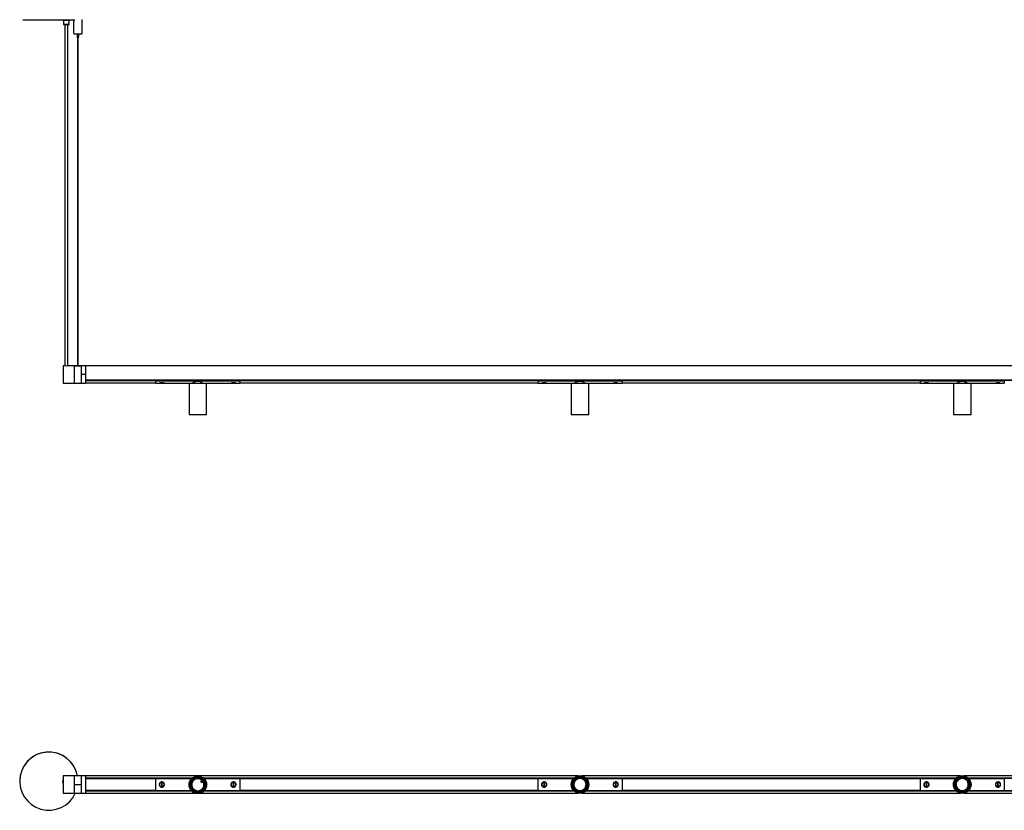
# Model space of a CAD drawing. Header units: millimetres. Extents: x 978 to 4010, y 1197 to 2919.
# Tile 1 of 3: x 978 to 2382, y 1197 to 2325. Entities that reach past the tile are written whole.
import ezdxf

# ---------------------------------------------------------------- set-up
doc = ezdxf.new("R2010")
doc.units = ezdxf.units.MM
doc.header["$PDSIZE"] = -1

msp = doc.modelspace()

# ---------------------------------------------------------------- linework, layer by layer
at = {"color": 7, "linetype": 'Continuous', "lineweight": 25}
for p, q in [((1039.2, 2324.5), (1039.2, 2323.9)), ((1040.5, 2323.8), (1040.5, 2318.1)), ((1040.5, 2318.1), (1040.7, 2317.9)), ((1042.7, 2317.8), (1042.7, 1831.3)), ((1046.7, 1831.3), (1046.7, 2317.8)), ((1048.7, 2317.9), (1048.9, 2318.1)), ((1048.9, 2322.9), (1048.9, 2323.8)), ((1048.9, 2318.1), (1048.9, 2318.8)), ((1050.2, 2323.9), (1050.2, 2324.6)), ((1055.1, 2324.7), (1055.1, 2304.8)), ((1067.1, 2304.8), (1067.1, 2324.8)), ((1059.9, 2304.7), (1059.9, 2299.8)), ((1062.4, 2299.8), (1062.4, 2304.7)), ((1060.6, 2299.8), (1060.6, 1831.3)), ((1061.6, 1831.3), (1061.6, 2299.8)), ((1042.5, 1831.4), (1040.2, 1831.4)), ((1040.2, 1831.4), (1040.2, 1806.4)), ((1056, 1831.4), (1046.9, 1831.4)), ((1056.8, 1831.4), (1056, 1831.4)), ((1056, 1831.4), (1056, 1806.4)), ((1056, 1831.4), (1056, 1806.4)), ((1056, 1831.4), (1056.7, 1831.4)), ((1056, 1831.4), (1056, 1831.4)), ((1056.7, 1831.4), (1056.7, 1831.4)), ((1056.7, 1831.4), (1056.7, 1831.4)), ((1057.4, 1831.4), (1060.6, 1831.4)), ((1057.4, 1831.4), (1057.5, 1831.3)), ((1064.6, 1831.3), (1057.4, 1831.3)), ((1061.6, 1831.4), (1064.6, 1831.4)), ((1064.6, 1831.3), (1064.6, 1831.4)), ((1066, 1831.4), (1065.2, 1831.4)), ((1065.4, 1831.4), (1065.4, 1831.4)), ((1065.4, 1831.4), (1066, 1831.4)), ((1065.4, 1831.4), (1065.4, 1831.4)), ((1071.9, 1831.4), (1066, 1831.4)), ((1066, 1831.4), (1066, 1806.4)), ((1066, 1831.4), (1066, 1831.4)), ((1066, 1831.4), (1066, 1818.9)), ((1071.9, 1831.4), (1071.9, 1818.9)), ((3571.9, 1831.1), (1071.9, 1831.1)), ((1071.9, 1818.9), (1066, 1818.9)), ((1066, 1818.9), (1066, 1806.4)), ((1071.9, 1818.9), (1071.9, 1806.4)), ((1040.2, 1806.4), (1056, 1806.4)), ((1056, 1806.4), (1066, 1806.4)), ((1066, 1806.4), (1071.9, 1806.4)), ((1071.9, 1810.7), (3571.9, 1810.7)), ((3571.9, 1810.6), (1071.9, 1810.6)), ((1071.9, 1810.4), (1171.9, 1810.4)), ((1171.9, 1810), (1071.9, 1810)), ((1071.9, 1806.7), (1171.9, 1806.7)), ((1171.9, 1810.6), (1291.9, 1810.6)), ((1171.9, 1809.8), (1171.9, 1810.6)), ((1171.9, 1810.6), (1173.4, 1810.6)), ((1171.9, 1810.6), (1171.9, 1810.6)), ((1171.9, 1809.8), (1291.9, 1809.8)), ((1171.9, 1809.8), (1171.9, 1806.4)), ((1171.9, 1806.4), (1177.1, 1806.4)), ((1173.4, 1810.6), (1173.4, 1810.6)), ((1174.9, 1810.6), (1174.9, 1810.6)), ((1177.4, 1810.6), (1177.4, 1810.6)), ((1177.7, 1806.5), (1180.4, 1806.5)), ((1181.4, 1806.7), (1180.4, 1806.7)), ((1181.4, 1806.5), (1184.1, 1806.5)), ((1183.5, 1810.6), (1275.4, 1810.6)), ((1183.5, 1810.6), (1183.5, 1810.6)), ((1184.1, 1806.5), (1184, 1806.5)), ((1184.6, 1806.4), (1219.8, 1806.4)), ((1219.8, 1806.4), (1219.6, 1806.2)), ((1219.6, 1806.2), (1219.6, 1761.6)), ((1244.6, 1806.2), (1219.6, 1806.2)), ((1219.8, 1806.4), (1244.4, 1806.4)), ((1244.6, 1806.2), (1244.4, 1806.4)), ((1244.4, 1806.4), (1279.1, 1806.4)), ((1244.6, 1761.6), (1244.6, 1806.2)), ((1275.4, 1810.6), (1275.4, 1810.6)), ((1279.4, 1810.6), (1279.4, 1810.6)), ((1279.6, 1806.5), (1282.4, 1806.5)), ((1280.4, 1810.6), (1280.4, 1810.6)), ((1283.3, 1806.7), (1282.3, 1806.7)), ((1283.4, 1806.5), (1286.1, 1806.5)), ((1285.5, 1810.6), (1285.5, 1810.6)), ((1285.5, 1810.6), (1291.9, 1810.6)), ((1286.6, 1806.4), (1291.9, 1806.4)), ((1291.9, 1809.8), (1291.9, 1810.6)), ((1291.9, 1810.6), (1291.9, 1810.6)), ((1291.9, 1810.4), (1716.9, 1810.4)), ((1716.9, 1810), (1291.9, 1810)), ((1291.9, 1809.8), (1291.9, 1806.4)), ((1291.9, 1806.7), (1716.9, 1806.7)), ((1716.9, 1809.8), (1716.9, 1810.6)), ((1716.9, 1810.6), (1836.9, 1810.6)), ((1716.9, 1810.6), (1718.4, 1810.6)), ((1716.9, 1810.6), (1716.9, 1810.6)), ((1716.9, 1809.8), (1836.9, 1809.8)), ((1716.9, 1809.8), (1716.9, 1806.4)), ((1716.9, 1806.4), (1722.1, 1806.4)), ((1718.4, 1810.6), (1718.4, 1810.6)), ((1719.9, 1810.6), (1719.9, 1810.6)), ((1722.4, 1810.6), (1722.4, 1810.6)), ((1722.7, 1806.5), (1725.4, 1806.5)), ((1726.4, 1806.7), (1725.4, 1806.7)), ((1726.4, 1806.5), (1729.1, 1806.5)), ((1728.5, 1810.6), (1728.5, 1810.6)), ((1728.5, 1810.6), (1820.4, 1810.6)), ((1729.1, 1806.5), (1729, 1806.5)), ((1729.6, 1806.4), (1764.6, 1806.4)), ((1764.6, 1806.4), (1764.4, 1806.2)), ((1764.4, 1806.2), (1764.4, 1761.6)), ((1789.4, 1806.2), (1764.4, 1806.2)), ((1764.6, 1806.4), (1789.2, 1806.4)), ((1789.4, 1806.2), (1789.2, 1806.4)), ((1789.2, 1806.4), (1824.1, 1806.4)), ((1789.4, 1761.6), (1789.4, 1806.2)), ((1820.4, 1810.6), (1820.4, 1810.6)), ((1824.4, 1810.6), (1824.4, 1810.6)), ((1824.6, 1806.5), (1827.4, 1806.5)), ((1825.4, 1810.6), (1825.4, 1810.6)), ((1828.3, 1806.7), (1827.3, 1806.7)), ((1828.4, 1806.5), (1831.1, 1806.5)), ((1830.5, 1810.6), (1830.5, 1810.6)), ((1830.5, 1810.6), (1836.9, 1810.6)), ((1831.6, 1806.4), (1836.9, 1806.4)), ((1836.9, 1809.8), (1836.9, 1810.6)), ((1836.9, 1810.6), (1836.9, 1810.6)), ((1836.9, 1810.4), (2261.9, 1810.4)), ((2261.9, 1810), (1836.9, 1810)), ((1836.9, 1809.8), (1836.9, 1806.4)), ((1836.9, 1806.7), (2261.9, 1806.7)), ((2261.9, 1810.6), (2381.9, 1810.6)), ((2261.9, 1809.8), (2261.9, 1810.6)), ((2261.9, 1810.6), (2261.9, 1810.6)), ((2261.9, 1810.6), (2263.4, 1810.6)), ((2261.9, 1809.8), (2381.9, 1809.8)), ((2261.9, 1809.8), (2261.9, 1806.4)), ((2261.9, 1806.4), (2267.1, 1806.4)), ((2263.4, 1810.6), (2263.4, 1810.6)), ((2264.9, 1810.6), (2264.9, 1810.6)), ((2267.4, 1810.6), (2267.4, 1810.6)), ((2267.7, 1806.5), (2270.4, 1806.5)), ((2268.5, 1810.6), (2268.5, 1810.6)), ((2271.4, 1806.7), (2270.4, 1806.7)), ((2271.4, 1806.5), (2274.1, 1806.5)), ((2273.5, 1810.6), (2365.4, 1810.6)), ((2273.5, 1810.6), (2273.5, 1810.6)), ((2274.1, 1806.5), (2274, 1806.5)), ((2274.6, 1806.4), (2309.6, 1806.4)), ((2309.6, 1806.4), (2309.4, 1806.2)), ((2309.4, 1806.2), (2309.4, 1761.6)), ((2334.4, 1806.2), (2309.4, 1806.2)), ((2309.6, 1806.4), (2334.2, 1806.4)), ((2334.4, 1806.2), (2334.2, 1806.4)), ((2334.2, 1806.4), (2369.1, 1806.4)), ((2334.4, 1761.6), (2334.4, 1806.2)), ((2365.4, 1810.6), (2365.4, 1810.6)), ((2369.4, 1810.6), (2369.4, 1810.6)), ((2369.6, 1806.5), (2372.4, 1806.5)), ((2370.4, 1810.6), (2370.4, 1810.6)), ((2373.3, 1806.7), (2372.3, 1806.7)), ((2373.4, 1806.5), (2376.1, 1806.5)), ((2375.5, 1810.6), (2375.5, 1810.6)), ((2375.5, 1810.6), (2381.9, 1810.6)), ((2376.6, 1806.4), (2381.9, 1806.4)), ((2381.9, 1809.8), (2381.9, 1810.6)), ((2381.9, 1810.6), (2381.9, 1810.6)), ((2381.9, 1809.8), (2381.9, 1806.4)), ((1219.6, 1761.6), (1219.8, 1761.4)), ((1219.6, 1761.6), (1244.6, 1761.6)), ((1244.4, 1761.4), (1219.8, 1761.4)), ((1244.4, 1761.4), (1244.6, 1761.6)), ((1764.4, 1761.6), (1764.6, 1761.4)), ((1764.4, 1761.6), (1789.4, 1761.6)), ((1789.2, 1761.4), (1764.6, 1761.4)), ((1789.2, 1761.4), (1789.4, 1761.6)), ((2309.4, 1761.6), (2309.6, 1761.4)), ((2309.4, 1761.6), (2334.4, 1761.6)), ((2334.2, 1761.4), (2309.6, 1761.4)), ((2334.2, 1761.4), (2334.4, 1761.6)), ((978.2, 1239), (978.2, 1239)), ((1039.2, 1238.7), (1039.2, 1238.7)), ((1056, 1246.7), (1040.2, 1246.7)), ((1040.2, 1246.7), (1040.2, 1221.7)), ((1066, 1246.7), (1056, 1246.7)), ((1056, 1246.7), (1056, 1221.7)), ((1056, 1246.7), (1056, 1233.7)), ((1066, 1246.7), (1066, 1233.7)), ((1071.9, 1246.7), (1066, 1246.7)), ((1066, 1246.7), (1066, 1221.7)), ((1071.9, 1246.7), (1071.9, 1221.7)), ((1774.4, 1246.5), (1071.9, 1246.5)), ((1071.9, 1243.3), (1223.9, 1243.3)), ((1071.9, 1243.2), (1223.7, 1243.2)), ((1223.7, 1243.2), (1071.9, 1243.2)), ((1223.5, 1243), (1071.9, 1243)), ((1071.9, 1242.8), (1171.9, 1242.8)), ((1171.9, 1242.6), (1071.9, 1242.6)), ((1171.9, 1242.8), (1223.3, 1242.8)), ((1171.9, 1242.8), (1171.9, 1225.6)), ((1178.6, 1237.1), (1178.8, 1236.9)), ((1180.4, 1236.7), (1180.3, 1231.7)), ((1181.4, 1236.7), (1180.4, 1236.7)), ((1181.3, 1231.7), (1181.4, 1236.7)), ((1183.2, 1237), (1183.1, 1236.8)), ((1240.4, 1243.3), (1768.3, 1243.3)), ((1768.2, 1243.2), (1240.5, 1243.2)), ((1240.6, 1243.2), (1768.2, 1243.2)), ((1768, 1243), (1240.8, 1243)), ((1240.9, 1242.8), (1291.9, 1242.8)), ((1280.6, 1236.8), (1280.5, 1237)), ((1282.3, 1236.7), (1282.4, 1231.7)), ((1283.3, 1236.7), (1282.3, 1236.7)), ((1283.4, 1231.7), (1283.3, 1236.7)), ((1285, 1236.9), (1285.1, 1237.1)), ((1291.9, 1242.8), (1716.9, 1242.8)), ((1291.9, 1242.8), (1291.9, 1225.6)), ((1716.9, 1242.6), (1291.9, 1242.6)), ((1716.9, 1242.8), (1767.8, 1242.8)), ((1716.9, 1242.8), (1716.9, 1225.6)), ((1723.6, 1237.1), (1723.8, 1236.9)), ((1725.4, 1236.7), (1725.3, 1231.7)), ((1726.4, 1236.7), (1725.4, 1236.7)), ((1726.3, 1231.7), (1726.4, 1236.7)), ((1728.2, 1237), (1728.1, 1236.8)), ((2319.4, 1246.5), (1779.4, 1246.5)), ((1785.4, 1243.3), (2313.3, 1243.3)), ((1785.6, 1243.2), (2313.2, 1243.2)), ((2313.2, 1243.2), (1785.6, 1243.2)), ((2313, 1243), (1785.8, 1243)), ((1786, 1242.8), (1836.9, 1242.8)), ((1825.6, 1236.8), (1825.5, 1237)), ((1827.3, 1236.7), (1827.4, 1231.7)), ((1828.3, 1236.7), (1827.3, 1236.7)), ((1828.4, 1231.7), (1828.3, 1236.7)), ((1830, 1236.9), (1830.1, 1237.1)), ((1836.9, 1242.8), (2261.9, 1242.8)), ((1836.9, 1242.8), (1836.9, 1225.6)), ((2261.9, 1242.6), (1836.9, 1242.6)), ((2261.9, 1242.8), (2312.8, 1242.8)), ((2261.9, 1242.8), (2261.9, 1225.6)), ((2268.6, 1237.1), (2268.8, 1236.9)), ((2270.4, 1236.7), (2270.3, 1231.7)), ((2271.4, 1236.7), (2270.4, 1236.7)), ((2271.3, 1231.7), (2271.4, 1236.7)), ((2273.2, 1237), (2273.1, 1236.8)), ((2864.4, 1246.5), (2324.4, 1246.5)), ((2330.4, 1243.3), (2858.3, 1243.3)), ((2330.6, 1243.2), (2858.2, 1243.2)), ((2858.2, 1243.2), (2330.6, 1243.2)), ((2858, 1243), (2330.8, 1243)), ((2331, 1242.8), (2381.9, 1242.8)), ((2370.6, 1236.8), (2370.5, 1237)), ((2372.3, 1236.7), (2372.4, 1231.7)), ((2373.3, 1236.7), (2372.3, 1236.7)), ((2373.4, 1231.7), (2373.3, 1236.7)), ((2375, 1236.9), (2375.1, 1237.1)), ((2381.9, 1242.8), (2381.9, 1225.6)), ((1040.2, 1221.7), (1056, 1221.7)), ((1066, 1233.7), (1056, 1233.7)), ((1056, 1233.7), (1056, 1221.7)), ((1056, 1221.7), (1066, 1221.7)), ((1066, 1233.7), (1066, 1232.3)), ((1066, 1221.7), (1071.9, 1221.7)), ((1071.9, 1225.8), (1171.9, 1225.8)), ((1171.9, 1225.7), (1071.9, 1225.7)), ((1071.9, 1225.5), (1222.9, 1225.5)), ((1223.1, 1225.3), (1071.9, 1225.3)), ((1071.9, 1225.2), (1223.1, 1225.2)), ((1223.3, 1225.1), (1071.9, 1225.1)), ((1071.9, 1222), (1228.5, 1222)), ((1171.9, 1225.6), (1222.8, 1225.6)), ((1178.6, 1231.6), (1178.5, 1231.4)), ((1180.3, 1231.7), (1181.3, 1231.7)), ((1183, 1231.5), (1183.1, 1231.3)), ((1235.7, 1222), (1774.4, 1222)), ((1768.3, 1225.1), (1241, 1225.1)), ((1768.2, 1225.3), (1241.1, 1225.3)), ((1241.1, 1225.2), (1768.2, 1225.2)), ((1241.3, 1225.5), (1768, 1225.5)), ((1241.5, 1225.6), (1291.9, 1225.6)), ((1280.6, 1231.3), (1280.8, 1231.5)), ((1282.4, 1231.7), (1283.4, 1231.7)), ((1285.2, 1231.4), (1285.1, 1231.6)), ((1291.9, 1225.8), (1716.9, 1225.8)), ((1716.9, 1225.7), (1291.9, 1225.7)), ((1716.9, 1225.6), (1767.8, 1225.6)), ((1723.6, 1231.6), (1723.5, 1231.4)), ((1725.3, 1231.7), (1726.3, 1231.7)), ((1728, 1231.5), (1728.1, 1231.3)), ((1779.4, 1222), (2319.4, 1222)), ((2313.3, 1225.1), (1785.4, 1225.1)), ((2313.2, 1225.3), (1785.6, 1225.3)), ((1785.6, 1225.2), (2313.2, 1225.2)), ((1785.8, 1225.5), (2313, 1225.5)), ((1786, 1225.6), (1836.9, 1225.6)), ((1825.6, 1231.3), (1825.8, 1231.5)), ((1827.4, 1231.7), (1828.4, 1231.7)), ((1830.2, 1231.4), (1830.1, 1231.6)), ((1836.9, 1225.8), (2261.9, 1225.8)), ((2261.9, 1225.7), (1836.9, 1225.7)), ((2261.9, 1225.6), (2312.8, 1225.6)), ((2268.6, 1231.6), (2268.5, 1231.4)), ((2270.3, 1231.7), (2271.3, 1231.7)), ((2273, 1231.5), (2273.1, 1231.3)), ((2324.4, 1222), (2864.4, 1222)), ((2858.3, 1225.1), (2330.4, 1225.1)), ((2858.2, 1225.3), (2330.6, 1225.3)), ((2330.6, 1225.2), (2858.2, 1225.2)), ((2330.8, 1225.5), (2858, 1225.5)), ((2331, 1225.6), (2381.9, 1225.6)), ((2370.6, 1231.3), (2370.8, 1231.5)), ((2372.4, 1231.7), (2373.4, 1231.7)), ((2375.2, 1231.4), (2375.1, 1231.6))]:
    msp.add_line(p, q, dxfattribs=at)
at = {"color": 7, "linetype": 'Continuous'}
msp.add_line((1235.9, 1239.6), (1238.4, 1236.5), dxfattribs=at)
at = {"color": 7, "linetype": 'Continuous', "lineweight": 25, "flags": 128}
for points in [[(982.7, 2324.7), (984.6, 2324.7), (986.8, 2324.6), (989.3, 2324.6), (992, 2324.6), (995, 2324.6), (998.2, 2324.5), (1001.6, 2324.5), (1005.1, 2324.5), (1008.7, 2324.5), (1012.5, 2324.5), (1016.3, 2324.5), (1020.1, 2324.5), (1023.9, 2324.5), (1027.7, 2324.5), (1031.5, 2324.5), (1035.1, 2324.5), (1038.6, 2324.5), (1041.9, 2324.6), (1045, 2324.6), (1048, 2324.6), (1050.6, 2324.6), (1053.1, 2324.6), (1055.2, 2324.7), (1057, 2324.7)], [(1178.7, 1810.6), (1178.7, 1810.6), (1178.8, 1810.6)], [(1181.3, 1806.7), (1181.3, 1806.6), (1181.4, 1806.5), (1181.4, 1806.5), (1181.4, 1806.5), (1181.4, 1806.5), (1181.4, 1806.5), (1181.4, 1806.6), (1181.4, 1806.7)], [(1183.1, 1810.6), (1183.1, 1810.6), (1183.1, 1810.6)], [(1280.6, 1810.6), (1280.6, 1810.6), (1280.6, 1810.6)], [(1282.3, 1806.7), (1282.3, 1806.6), (1282.4, 1806.5), (1282.4, 1806.5), (1282.4, 1806.5), (1282.4, 1806.5), (1282.4, 1806.5), (1282.4, 1806.6), (1282.4, 1806.7)], [(1285, 1810.6), (1285, 1810.6), (1285, 1810.6)], [(1723.7, 1810.6), (1723.7, 1810.6), (1723.8, 1810.6)], [(1726.3, 1806.7), (1726.3, 1806.6), (1726.4, 1806.5), (1726.4, 1806.5), (1726.4, 1806.5), (1726.4, 1806.5), (1726.4, 1806.5), (1726.4, 1806.6), (1726.4, 1806.7)], [(1728.1, 1810.6), (1728.1, 1810.6), (1728.1, 1810.6)], [(1825.6, 1810.6), (1825.6, 1810.6), (1825.6, 1810.6)], [(1827.3, 1806.7), (1827.3, 1806.6), (1827.4, 1806.5), (1827.4, 1806.5), (1827.4, 1806.5), (1827.4, 1806.5), (1827.4, 1806.5), (1827.4, 1806.6), (1827.4, 1806.7)], [(1830, 1810.6), (1830, 1810.6), (1830, 1810.6)], [(2268.7, 1810.6), (2268.7, 1810.6), (2268.8, 1810.6)], [(2271.3, 1806.7), (2271.3, 1806.6), (2271.4, 1806.5), (2271.4, 1806.5), (2271.4, 1806.5), (2271.4, 1806.5), (2271.4, 1806.5), (2271.4, 1806.6), (2271.4, 1806.7)], [(2273.1, 1810.6), (2273.1, 1810.6), (2273.1, 1810.6)], [(2370.6, 1810.6), (2370.6, 1810.6), (2370.6, 1810.6)], [(2372.3, 1806.7), (2372.3, 1806.6), (2372.4, 1806.5), (2372.4, 1806.5), (2372.4, 1806.5), (2372.4, 1806.5), (2372.4, 1806.5), (2372.4, 1806.6), (2372.4, 1806.7)], [(2375, 1810.6), (2375, 1810.6), (2375, 1810.6)]]:
    msp.add_lwpolyline(points, dxfattribs=at)
at = {"color": 7, "linetype": 'Continuous', "lineweight": 25}
for centre, radius in [((1232.1, 1233.9), 12.5), ((1232.1, 1233.9), 12.3), ((1232.1, 1233.9), 11.2), ((1232.1, 1233.9), 11.1), ((1232.1, 1233.9), 10.4), ((1232.1, 1233.9), 9), ((1776.9, 1234.2), 12.5), ((1776.9, 1234.2), 12.3), ((1776.9, 1234.2), 11.3), ((1776.9, 1234.2), 11.1), ((1776.9, 1234.2), 10.4), ((1776.9, 1234.2), 9), ((2321.9, 1234.2), 12.5), ((2321.9, 1234.2), 12.3), ((2321.9, 1234.2), 11.3), ((2321.9, 1234.2), 11.1), ((2321.9, 1234.2), 10.4), ((2321.9, 1234.2), 9)]:
    msp.add_circle(centre, radius, dxfattribs=at)
for centre, radius, start, end in [((1044.7, 2528.2), 204.4, 268.4621, 271.5463), ((1044.7, 2492.8), 174.7, 268.627, 271.3814), ((1044.7, 2485.3), 167.5, 268.6316, 271.3684), ((1060.4, 2538.5), 233.8, 268.7127, 270.4309), ((1063.4, 2427.4), 122.7, 269.437, 271.7664), ((1061.1, 2349.2), 49.4, 268.5506, 271.4494), ((1044.7, 1841.7), 10.5, 257.7632, 282.3211), ((1179.9, 1806.7), 0.493, 331.9229, 2.3786), ((1283.8, 1806.7), 0.493, 177.6214, 208.0771), ((1724.9, 1806.7), 0.493, 331.9229, 2.3786), ((1828.8, 1806.7), 0.493, 177.6214, 208.0771), ((2269.9, 1806.7), 0.493, 331.9229, 2.3786), ((2373.8, 1806.7), 0.493, 177.6214, 208.0771), ((1019.7, 1239), 41.5, 10.7544, 179.998), ((1019.7, 1239), 41.5, 10.771, 335.4466), ((1044.7, 1238.7), 5.5, 144.902, 179.9999), ((1044.7, 1238.7), 5.5, 144.902, 215.098), ((1178.2, 1236.7), 0.2, 316.3877, 358.6796), ((1183.6, 1236.6), 0.2, 178.6796, 220.9716), ((1232.1, 1233.9), 11.2, 129.6516, 228.4089), ((1232.1, 1233.9), 8.8, 32.2508, 212.2508), ((1232.1, 1233.9), 8.8, 212.2508, 32.2508), ((1225.7, 1242.3), 0.625, 104.1939, 151.2566), ((1226, 1242.4), 0.888, 147.5268, 167.6191), ((1228.6, 1243.9), 0.6, 85.0762, 134.2428), ((1228.3, 1243.6), 0.888, 69.8252, 89.8579), ((1232.1, 1233.9), 11.2, 9.4261, 108.4748), ((1232.1, 1233.9), 11, 347.1741, 10.2107), ((1242.6, 1235.3), 0.625, 344.1939, 31.2566), ((1242.5, 1235), 0.888, 27.5268, 47.6191), ((1280.1, 1236.6), 0.2, 319.0284, 1.3204), ((1285.5, 1236.7), 0.2, 181.3204, 202.4581), ((1723.2, 1236.7), 0.2, 316.3877, 358.6796), ((1728.6, 1236.6), 0.2, 178.6796, 220.9716), ((1776.9, 1234.2), 11.2, 129.6516, 228.4089), ((1776.9, 1234.2), 8.8, 32.2508, 212.2508), ((1776.9, 1234.2), 8.8, 212.2508, 32.2508), ((1770.4, 1242.5), 0.625, 104.1939, 151.2566), ((1770.8, 1242.6), 0.888, 147.5268, 167.6191), ((1773.3, 1244.1), 0.6, 85.0762, 134.2428), ((1773.1, 1243.9), 0.888, 69.8252, 89.858), ((1776.9, 1234.2), 11.1, 9.4261, 108.5439), ((1787.2, 1235.3), 0.888, 27.5268, 47.6191), ((1787.3, 1235.6), 0.625, 344.1939, 31.2566), ((1825.1, 1236.6), 0.2, 319.0284, 1.3204), ((1830.5, 1236.7), 0.2, 181.3204, 202.4581), ((2268.2, 1236.7), 0.2, 316.3877, 358.6796), ((2273.6, 1236.6), 0.2, 178.6796, 220.9716), ((2321.9, 1234.2), 11.2, 129.6516, 228.4089), ((2321.9, 1234.2), 8.8, 32.2508, 212.2508), ((2321.9, 1234.2), 8.8, 212.2508, 32.2508), ((2315.4, 1242.5), 0.625, 104.1939, 151.2566), ((2315.8, 1242.6), 0.888, 147.5268, 167.6191), ((2318.3, 1244.1), 0.6, 85.0762, 134.2428), ((2318.1, 1243.9), 0.888, 69.8252, 89.858), ((2321.9, 1234.2), 11.1, 9.4261, 108.5439), ((2332.2, 1235.3), 0.888, 27.5268, 47.6191), ((2332.3, 1235.6), 0.625, 344.1939, 31.2566), ((2370.1, 1236.6), 0.2, 319.0284, 1.3204), ((2375.5, 1236.7), 0.2, 181.3204, 202.4581), ((1178.1, 1231.8), 0.2, 358.6796, 19.8174), ((1183.5, 1231.7), 0.2, 136.3877, 178.6796), ((1225.6, 1225.8), 0.888, 189.8252, 209.8579), ((1225.3, 1225.9), 0.6, 205.0762, 254.2428), ((1228.1, 1224.2), 0.625, 224.1939, 271.2566), ((1227.9, 1224.4), 0.888, 267.5268, 287.6191), ((1232.1, 1233.9), 11.2, 249.4454, 348.4862), ((1242.5, 1232), 0.6, 325.0762, 14.2428), ((1242.4, 1232.4), 0.888, 309.8252, 329.8579), ((1232.1, 1233.9), 11.1, 351.2505, 6.1343), ((1280.2, 1231.7), 0.2, 1.3204, 43.6123), ((1285.6, 1231.8), 0.2, 139.0284, 181.3204), ((1723.1, 1231.8), 0.2, 358.6796, 19.8174), ((1728.5, 1231.7), 0.2, 136.3877, 178.6796), ((1770.4, 1226.1), 0.888, 189.8252, 209.858), ((1770, 1226.2), 0.6, 205.0762, 254.2428), ((1772.9, 1224.5), 0.625, 224.1939, 271.2566), ((1772.6, 1224.7), 0.888, 267.5268, 287.6191), ((1776.9, 1234.2), 11.2, 249.4454, 348.4862), ((1787.2, 1232.6), 0.888, 309.8252, 329.858), ((1787.3, 1232.3), 0.6, 325.0762, 14.2428), ((1825.2, 1231.7), 0.2, 1.3204, 43.6123), ((1830.6, 1231.8), 0.2, 139.0284, 181.3204), ((2268.1, 1231.8), 0.2, 358.6796, 19.8174), ((2273.5, 1231.7), 0.2, 136.3877, 178.6796), ((2315.4, 1226.1), 0.888, 189.8252, 209.858), ((2315, 1226.2), 0.6, 205.0762, 254.2428), ((2317.9, 1224.5), 0.625, 224.1939, 271.2566), ((2317.6, 1224.7), 0.888, 267.5268, 287.6191), ((2321.9, 1234.2), 11.2, 249.4454, 348.4862), ((2332.2, 1232.6), 0.888, 309.8252, 329.858), ((2332.3, 1232.3), 0.6, 325.0762, 14.2428), ((2370.2, 1231.7), 0.2, 1.3204, 43.6123), ((2375.6, 1231.8), 0.2, 139.0284, 181.3204)]:
    msp.add_arc(centre, radius, start, end, dxfattribs=at)
for points, knots in [([(1048.9, 2318.8), (1048.9, 2318.8), (1048.9, 2318.9), (1048.8, 2319), (1048.6, 2319.4), (1048.4, 2319.9), (1048.3, 2320.4), (1048.3, 2320.8), (1048.3, 2321.2), (1048.4, 2321.8), (1048.6, 2322.3), (1048.8, 2322.7), (1048.9, 2322.9), (1048.9, 2322.9), (1048.9, 2322.9)], [0, 0, 0, 0, 0.06582, 0.131447, 0.259738, 0.383831, 0.444379, 0.504622, 0.564652, 0.625668, 0.749899, 0.87802, 0.943594, 1, 1, 1, 1]), ([(1057.4, 1831.3), (1057.3, 1831.3), (1057.1, 1831.3), (1056.9, 1831.3), (1056.8, 1831.4), (1056.7, 1831.4), (1056.7, 1831.4), (1056.7, 1831.4)], [0, 0, 0, 0, 0.3415483, 0.5874747, 0.7629782, 0.9002508, 1, 1, 1, 1]), ([(1056.7, 1831.4), (1056.7, 1831.4), (1056.7, 1831.4), (1056.8, 1831.4), (1057, 1831.4), (1057.2, 1831.4), (1057.4, 1831.4), (1057.4, 1831.4)], [0, 0, 0, 0, 0.13618, 0.271611, 0.469173, 0.748087, 1, 1, 1, 1]), ([(1065.4, 1831.4), (1065.3, 1831.4), (1065.3, 1831.4), (1065.3, 1831.3), (1065.1, 1831.3), (1064.9, 1831.3), (1064.7, 1831.3), (1064.6, 1831.3)], [0, 0, 0, 0, 0.13618, 0.271611, 0.469173, 0.748087, 1, 1, 1, 1]), ([(1064.6, 1831.4), (1064.7, 1831.4), (1064.9, 1831.4), (1065.1, 1831.4), (1065.3, 1831.4), (1065.3, 1831.4), (1065.3, 1831.4), (1065.4, 1831.4)], [0, 0, 0, 0, 0.341548, 0.587475, 0.762978, 0.900251, 1, 1, 1, 1]), ([(1177.1, 1806.4), (1177.2, 1806.4), (1177.2, 1806.4), (1177.9, 1806.6), (1178.8, 1806.8), (1180, 1807), (1181.2, 1807), (1182.4, 1806.9), (1183.5, 1806.7), (1184.2, 1806.5), (1184.6, 1806.4), (1184.6, 1806.4), (1184.6, 1806.4)], [0, 0, 0, 0, 0.104171, 0.20824, 0.315012, 0.424139, 0.530179, 0.632423, 0.736104, 0.844106, 0.952783, 1, 1, 1, 1]), ([(1184, 1806.5), (1184, 1806.5), (1184, 1806.5), (1183.8, 1806.6), (1183.3, 1806.7), (1182.8, 1806.8), (1181.9, 1806.9), (1180.8, 1806.9), (1179.7, 1806.9), (1178.7, 1806.7), (1178.1, 1806.6), (1177.7, 1806.5), (1177.7, 1806.5), (1177.7, 1806.5)], [0, 0, 0, 0, 0.000891, 0.120402, 0.121161, 0.238401, 0.351789, 0.465702, 0.58346, 0.702378, 0.818695, 0.933862, 1, 1, 1, 1]), ([(1223.9, 1806.4), (1223.9, 1806.4), (1224, 1806.4), (1224.6, 1806.9), (1226, 1807.7), (1227.9, 1808.6), (1230.3, 1809.3), (1232.7, 1809.3), (1235.1, 1808.9), (1237.2, 1808), (1239, 1807), (1239.8, 1806.4), (1239.9, 1806.4), (1239.9, 1806.4)], [0, 0, 0, 0, 0.053817, 0.141906, 0.236616, 0.345785, 0.439986, 0.534823, 0.616172, 0.725638, 0.836474, 0.950451, 1, 1, 1, 1]), ([(1279.1, 1806.4), (1279.2, 1806.4), (1279.2, 1806.4), (1279.9, 1806.6), (1280.8, 1806.8), (1282, 1807), (1283.2, 1807), (1284.4, 1806.9), (1285.5, 1806.7), (1286.2, 1806.5), (1286.6, 1806.4), (1286.6, 1806.4), (1286.6, 1806.4)], [0, 0, 0, 0, 0.104171, 0.20824, 0.315012, 0.424139, 0.530179, 0.632423, 0.736104, 0.844106, 0.952783, 1, 1, 1, 1]), ([(1286.1, 1806.5), (1286.1, 1806.5), (1286.1, 1806.5), (1285.8, 1806.6), (1285.2, 1806.7), (1284.3, 1806.8), (1283.3, 1806.9), (1282.2, 1806.9), (1281.1, 1806.8), (1280.3, 1806.7), (1279.8, 1806.5), (1279.6, 1806.5), (1279.6, 1806.5), (1279.6, 1806.5)], [0, 0, 0, 0, 0.044773, 0.139512, 0.248015, 0.352739, 0.455328, 0.560236, 0.668186, 0.775396, 0.880029, 0.984579, 1, 1, 1, 1]), ([(1285.2, 1810.6), (1285.2, 1810.6), (1285.3, 1810.6), (1285.3, 1810.6), (1285.3, 1810.6)], [0, 0, 0, 0, 0.240123, 1, 1, 1, 1]), ([(1722.1, 1806.4), (1722.2, 1806.4), (1722.2, 1806.4), (1722.9, 1806.6), (1723.8, 1806.8), (1725, 1807), (1726.2, 1807), (1727.4, 1806.9), (1728.5, 1806.7), (1729.2, 1806.5), (1729.6, 1806.4), (1729.6, 1806.4), (1729.6, 1806.4)], [0, 0, 0, 0, 0.104171, 0.20824, 0.315012, 0.424139, 0.530179, 0.632423, 0.736104, 0.844106, 0.952783, 1, 1, 1, 1]), ([(1729, 1806.5), (1729, 1806.5), (1729, 1806.5), (1728.8, 1806.6), (1728.3, 1806.7), (1727.8, 1806.8), (1726.9, 1806.9), (1725.8, 1806.9), (1724.7, 1806.9), (1723.7, 1806.7), (1723.1, 1806.6), (1722.7, 1806.5), (1722.7, 1806.5), (1722.7, 1806.5)], [0, 0, 0, 0, 0.0008914, 0.1204024, 0.1211606, 0.2384005, 0.3517888, 0.465702, 0.58346, 0.7023779, 0.8186949, 0.9338619, 1, 1, 1, 1]), ([(1768.9, 1806.4), (1768.9, 1806.4), (1769, 1806.4), (1769.6, 1806.9), (1771, 1807.7), (1772.9, 1808.6), (1775.3, 1809.3), (1777.7, 1809.3), (1780.1, 1808.9), (1782.2, 1808), (1784, 1807), (1784.8, 1806.4), (1784.9, 1806.4), (1784.9, 1806.4)], [0, 0, 0, 0, 0.053817, 0.141906, 0.236616, 0.345785, 0.439986, 0.534823, 0.616172, 0.725638, 0.836474, 0.950451, 1, 1, 1, 1]), ([(1824.1, 1806.4), (1824.2, 1806.4), (1824.2, 1806.4), (1824.9, 1806.6), (1825.8, 1806.8), (1827, 1807), (1828.2, 1807), (1829.4, 1806.9), (1830.5, 1806.7), (1831.2, 1806.5), (1831.6, 1806.4), (1831.6, 1806.4), (1831.6, 1806.4)], [0, 0, 0, 0, 0.1041713, 0.2082397, 0.3150118, 0.4241392, 0.5301789, 0.6324228, 0.7361044, 0.8441058, 0.9527832, 1, 1, 1, 1]), ([(1831.1, 1806.5), (1831.1, 1806.5), (1831.1, 1806.5), (1830.8, 1806.6), (1830.2, 1806.7), (1829.3, 1806.8), (1828.3, 1806.9), (1827.2, 1806.9), (1826.1, 1806.8), (1825.3, 1806.7), (1824.8, 1806.5), (1824.6, 1806.5), (1824.6, 1806.5), (1824.6, 1806.5)], [0, 0, 0, 0, 0.044773, 0.139512, 0.248015, 0.352739, 0.455328, 0.560236, 0.668186, 0.775396, 0.880029, 0.984579, 1, 1, 1, 1]), ([(1830.2, 1810.6), (1830.2, 1810.6), (1830.3, 1810.6), (1830.3, 1810.6), (1830.3, 1810.6)], [0, 0, 0, 0, 0.240123, 1, 1, 1, 1]), ([(2267.1, 1806.4), (2267.2, 1806.4), (2267.2, 1806.4), (2267.9, 1806.6), (2268.8, 1806.8), (2270, 1807), (2271.2, 1807), (2272.4, 1806.9), (2273.5, 1806.7), (2274.2, 1806.5), (2274.6, 1806.4), (2274.6, 1806.4), (2274.6, 1806.4)], [0, 0, 0, 0, 0.104171, 0.20824, 0.315012, 0.424139, 0.530179, 0.632423, 0.736104, 0.844106, 0.952783, 1, 1, 1, 1]), ([(2274, 1806.5), (2274, 1806.5), (2274, 1806.5), (2273.8, 1806.6), (2273.3, 1806.7), (2272.8, 1806.8), (2271.9, 1806.9), (2270.8, 1806.9), (2269.7, 1806.9), (2268.7, 1806.7), (2268.1, 1806.6), (2267.7, 1806.5), (2267.7, 1806.5), (2267.7, 1806.5)], [0, 0, 0, 0, 0.000891, 0.120402, 0.121161, 0.238401, 0.351789, 0.465702, 0.58346, 0.702378, 0.818695, 0.933862, 1, 1, 1, 1]), ([(2313.9, 1806.4), (2313.9, 1806.4), (2314, 1806.4), (2314.6, 1806.9), (2316, 1807.7), (2317.9, 1808.6), (2320.3, 1809.3), (2322.7, 1809.3), (2325.1, 1808.9), (2327.2, 1808), (2329, 1807), (2329.8, 1806.4), (2329.9, 1806.4), (2329.9, 1806.4)], [0, 0, 0, 0, 0.053817, 0.141906, 0.236616, 0.345785, 0.439986, 0.534823, 0.616172, 0.725638, 0.836474, 0.950451, 1, 1, 1, 1]), ([(2369.1, 1806.4), (2369.2, 1806.4), (2369.2, 1806.4), (2369.9, 1806.6), (2370.8, 1806.8), (2372, 1807), (2373.2, 1807), (2374.4, 1806.9), (2375.5, 1806.7), (2376.2, 1806.5), (2376.6, 1806.4), (2376.6, 1806.4), (2376.6, 1806.4)], [0, 0, 0, 0, 0.104171, 0.20824, 0.315012, 0.424139, 0.530179, 0.632423, 0.736104, 0.844106, 0.952783, 1, 1, 1, 1]), ([(2376.1, 1806.5), (2376.1, 1806.5), (2376.1, 1806.5), (2375.8, 1806.6), (2375.2, 1806.7), (2374.3, 1806.8), (2373.3, 1806.9), (2372.2, 1806.9), (2371.1, 1806.8), (2370.3, 1806.7), (2369.8, 1806.5), (2369.6, 1806.5), (2369.6, 1806.5), (2369.6, 1806.5)], [0, 0, 0, 0, 0.044773, 0.139512, 0.248015, 0.352739, 0.455328, 0.560236, 0.668186, 0.775396, 0.880029, 0.984579, 1, 1, 1, 1]), ([(2375.2, 1810.6), (2375.2, 1810.6), (2375.3, 1810.6), (2375.3, 1810.6), (2375.3, 1810.6)], [0, 0, 0, 0, 0.240123, 1, 1, 1, 1]), ([(1177.1, 1234.2), (1177.2, 1234.6), (1177.2, 1235.4), (1177.9, 1236.5), (1178.8, 1237.4), (1180, 1237.9), (1181.2, 1238), (1182.4, 1237.7), (1183.5, 1237), (1184.3, 1236), (1184.7, 1234.8), (1184.6, 1233.5), (1184.2, 1232.4), (1183.4, 1231.4), (1182.4, 1230.7), (1181.1, 1230.4), (1179.9, 1230.5), (1178.7, 1231), (1177.8, 1231.9), (1177.2, 1233), (1177.2, 1233.8), (1177.1, 1234.2)], [0, 0, 0, 0, 0.052086, 0.10412, 0.157506, 0.212069, 0.265089, 0.316211, 0.368051, 0.422052, 0.476391, 0.528775, 0.579993, 0.632411, 0.686722, 0.740751, 0.792531, 0.84369, 0.896722, 0.951278, 1, 1, 1, 1]), ([(1184.3, 1234.1), (1184.3, 1234.1), (1184.3, 1233.6), (1184.1, 1232.8), (1183.5, 1231.9), (1182.6, 1231.1), (1181.5, 1230.7), (1180.3, 1230.7), (1179.2, 1231.1), (1178.3, 1231.8), (1177.7, 1232.8), (1177.4, 1233.8), (1177.4, 1234.9), (1177.9, 1236), (1178.6, 1236.9), (1179.6, 1237.5), (1180.8, 1237.7), (1181.9, 1237.6), (1183, 1237), (1183.8, 1236.2), (1184.3, 1235.2), (1184.3, 1234.5), (1184.3, 1234.1)], [0, 0, 0, 0, 0.007654, 0.059574, 0.111683, 0.165336, 0.219645, 0.27256, 0.324209, 0.376677, 0.43076, 0.477829, 0.529867, 0.581862, 0.634577, 0.68876, 0.742656, 0.794829, 0.846581, 0.899809, 0.954157, 1, 1, 1, 1]), ([(1184.1, 1234.1), (1184.1, 1234.4), (1184.1, 1235.1), (1183.8, 1235.8), (1183.3, 1236.4), (1182.8, 1236.9), (1181.9, 1237.4), (1180.8, 1237.6), (1179.7, 1237.4), (1178.7, 1236.8), (1178, 1235.9), (1177.6, 1234.9), (1177.6, 1233.8), (1177.9, 1232.8), (1178.5, 1231.9), (1179.3, 1231.2), (1180.3, 1230.9), (1181.4, 1230.9), (1182.5, 1231.3), (1183.4, 1232), (1183.9, 1232.9), (1184.1, 1233.7), (1184.1, 1234.1), (1184.1, 1234.1)], [0, 0, 0, 0, 0.046174, 0.100454, 0.100798, 0.154046, 0.205545, 0.257283, 0.310767, 0.364777, 0.417606, 0.469913, 0.52234, 0.569714, 0.623971, 0.676338, 0.727638, 0.780097, 0.834077, 0.887687, 0.940009, 0.992289, 1, 1, 1, 1]), ([(1279.1, 1234.2), (1279.2, 1234.6), (1279.2, 1235.4), (1279.9, 1236.5), (1280.8, 1237.4), (1282, 1237.9), (1283.2, 1238), (1284.4, 1237.7), (1285.5, 1237), (1286.3, 1236), (1286.7, 1234.8), (1286.6, 1233.5), (1286.2, 1232.4), (1285.4, 1231.4), (1284.4, 1230.7), (1283.1, 1230.4), (1281.9, 1230.5), (1280.7, 1231), (1279.8, 1231.9), (1279.2, 1233), (1279.2, 1233.8), (1279.1, 1234.2)], [0, 0, 0, 0, 0.052086, 0.10412, 0.157506, 0.212069, 0.265089, 0.316211, 0.368051, 0.422052, 0.476391, 0.528775, 0.579993, 0.632411, 0.686722, 0.740751, 0.792531, 0.84369, 0.896722, 0.951278, 1, 1, 1, 1]), ([(1279.4, 1234.1), (1279.4, 1234.2), (1279.4, 1234.6), (1279.6, 1235.4), (1280.2, 1236.4), (1281, 1237.2), (1282.1, 1237.6), (1283.3, 1237.7), (1284.4, 1237.4), (1285.3, 1236.7), (1286, 1235.8), (1286.3, 1234.7), (1286.3, 1233.6), (1286, 1232.5), (1285.3, 1231.6), (1284.3, 1231), (1283.1, 1230.7), (1282, 1230.8), (1280.9, 1231.3), (1280.1, 1232.1), (1279.5, 1233.1), (1279.5, 1233.8), (1279.4, 1234.1)], [0, 0, 0, 0, 0.007654, 0.059574, 0.111683, 0.165336, 0.219645, 0.27256, 0.324209, 0.376677, 0.43076, 0.477829, 0.529867, 0.581862, 0.634577, 0.68876, 0.742656, 0.794829, 0.846581, 0.899809, 0.954157, 1, 1, 1, 1]), ([(1279.6, 1234.1), (1279.7, 1233.8), (1279.7, 1233.1), (1280.1, 1232.5), (1280.5, 1231.9), (1281, 1231.4), (1282, 1231), (1283.1, 1230.8), (1284.2, 1231.1), (1285.1, 1231.7), (1285.8, 1232.6), (1286.1, 1233.7), (1286.1, 1234.7), (1285.8, 1235.7), (1285.2, 1236.6), (1284.3, 1237.2), (1283.3, 1237.5), (1282.2, 1237.5), (1281.1, 1237.1), (1280.3, 1236.3), (1279.8, 1235.4), (1279.6, 1234.6), (1279.6, 1234.2), (1279.6, 1234.1)], [0, 0, 0, 0, 0.046174, 0.100454, 0.100798, 0.154046, 0.205545, 0.257283, 0.310767, 0.364777, 0.417606, 0.469913, 0.52234, 0.569714, 0.623971, 0.676338, 0.727638, 0.780097, 0.834077, 0.887687, 0.940009, 0.992289, 1, 1, 1, 1]), ([(1722.1, 1234.2), (1722.2, 1234.6), (1722.2, 1235.4), (1722.9, 1236.5), (1723.8, 1237.4), (1725, 1237.9), (1726.2, 1238), (1727.4, 1237.7), (1728.5, 1237), (1729.3, 1236), (1729.7, 1234.8), (1729.6, 1233.5), (1729.2, 1232.4), (1728.4, 1231.4), (1727.4, 1230.7), (1726.1, 1230.4), (1724.9, 1230.5), (1723.7, 1231), (1722.8, 1231.9), (1722.2, 1233), (1722.2, 1233.8), (1722.1, 1234.2)], [0, 0, 0, 0, 0.052086, 0.10412, 0.157506, 0.212069, 0.265089, 0.316211, 0.368051, 0.422052, 0.476391, 0.528775, 0.579993, 0.632411, 0.686722, 0.740751, 0.792531, 0.84369, 0.896722, 0.951278, 1, 1, 1, 1]), ([(1729.3, 1234.1), (1729.3, 1234.1), (1729.3, 1233.6), (1729.1, 1232.8), (1728.5, 1231.9), (1727.6, 1231.1), (1726.5, 1230.7), (1725.3, 1230.7), (1724.2, 1231.1), (1723.3, 1231.8), (1722.7, 1232.8), (1722.4, 1233.8), (1722.4, 1234.9), (1722.9, 1236), (1723.6, 1236.9), (1724.6, 1237.5), (1725.8, 1237.7), (1726.9, 1237.6), (1728, 1237), (1728.8, 1236.2), (1729.3, 1235.2), (1729.3, 1234.5), (1729.3, 1234.1)], [0, 0, 0, 0, 0.007654, 0.0595737, 0.1116834, 0.1653359, 0.2196447, 0.27256, 0.3242088, 0.376677, 0.4307603, 0.4778289, 0.5298675, 0.5818625, 0.6345774, 0.6887596, 0.7426565, 0.7948291, 0.8465809, 0.8998085, 0.9541574, 1, 1, 1, 1]), ([(1729.1, 1234.1), (1729.1, 1234.4), (1729.1, 1235.1), (1728.8, 1235.8), (1728.3, 1236.4), (1727.8, 1236.9), (1726.9, 1237.4), (1725.8, 1237.6), (1724.7, 1237.4), (1723.7, 1236.8), (1723, 1235.9), (1722.6, 1234.9), (1722.6, 1233.8), (1722.9, 1232.8), (1723.5, 1231.9), (1724.3, 1231.2), (1725.3, 1230.9), (1726.4, 1230.9), (1727.5, 1231.3), (1728.4, 1232), (1728.9, 1232.9), (1729.1, 1233.7), (1729.1, 1234.1), (1729.1, 1234.1)], [0, 0, 0, 0, 0.046174, 0.100454, 0.100798, 0.154046, 0.205545, 0.257283, 0.310767, 0.364777, 0.417606, 0.469913, 0.52234, 0.569714, 0.623971, 0.676338, 0.727638, 0.780097, 0.834077, 0.887687, 0.940009, 0.992289, 1, 1, 1, 1]), ([(1824.1, 1234.2), (1824.2, 1234.6), (1824.2, 1235.4), (1824.9, 1236.5), (1825.8, 1237.4), (1827, 1237.9), (1828.2, 1238), (1829.4, 1237.7), (1830.5, 1237), (1831.3, 1236), (1831.7, 1234.8), (1831.6, 1233.5), (1831.2, 1232.4), (1830.4, 1231.4), (1829.4, 1230.7), (1828.1, 1230.4), (1826.9, 1230.5), (1825.7, 1231), (1824.8, 1231.9), (1824.2, 1233), (1824.2, 1233.8), (1824.1, 1234.2)], [0, 0, 0, 0, 0.052086, 0.10412, 0.157506, 0.212069, 0.265089, 0.316211, 0.368051, 0.422052, 0.476391, 0.528775, 0.579993, 0.632411, 0.686722, 0.740751, 0.792531, 0.84369, 0.896722, 0.951278, 1, 1, 1, 1]), ([(1824.4, 1234.1), (1824.4, 1234.2), (1824.4, 1234.6), (1824.6, 1235.4), (1825.2, 1236.4), (1826, 1237.2), (1827.1, 1237.6), (1828.3, 1237.7), (1829.4, 1237.4), (1830.3, 1236.7), (1831, 1235.8), (1831.3, 1234.7), (1831.3, 1233.6), (1831, 1232.5), (1830.3, 1231.6), (1829.3, 1231), (1828.1, 1230.7), (1827, 1230.8), (1825.9, 1231.3), (1825.1, 1232.1), (1824.5, 1233.1), (1824.5, 1233.8), (1824.4, 1234.1)], [0, 0, 0, 0, 0.007654, 0.059574, 0.111683, 0.165336, 0.219645, 0.27256, 0.324209, 0.376677, 0.43076, 0.477829, 0.529867, 0.581862, 0.634577, 0.68876, 0.742656, 0.794829, 0.846581, 0.899809, 0.954157, 1, 1, 1, 1]), ([(1824.6, 1234.1), (1824.7, 1233.8), (1824.7, 1233.1), (1825.1, 1232.5), (1825.5, 1231.9), (1826, 1231.4), (1827, 1231), (1828.1, 1230.8), (1829.2, 1231.1), (1830.1, 1231.7), (1830.8, 1232.6), (1831.1, 1233.7), (1831.1, 1234.7), (1830.8, 1235.7), (1830.2, 1236.6), (1829.3, 1237.2), (1828.3, 1237.5), (1827.2, 1237.5), (1826.1, 1237.1), (1825.3, 1236.3), (1824.8, 1235.4), (1824.6, 1234.6), (1824.6, 1234.2), (1824.6, 1234.1)], [0, 0, 0, 0, 0.046174, 0.100454, 0.100798, 0.154046, 0.205545, 0.257283, 0.310767, 0.364777, 0.417606, 0.469913, 0.52234, 0.569714, 0.623971, 0.676338, 0.727638, 0.780097, 0.834077, 0.887687, 0.940009, 0.992289, 1, 1, 1, 1]), ([(2267.1, 1234.2), (2267.2, 1234.6), (2267.2, 1235.4), (2267.9, 1236.5), (2268.8, 1237.4), (2270, 1237.9), (2271.2, 1238), (2272.4, 1237.7), (2273.5, 1237), (2274.3, 1236), (2274.7, 1234.8), (2274.6, 1233.5), (2274.2, 1232.4), (2273.4, 1231.4), (2272.4, 1230.7), (2271.1, 1230.4), (2269.9, 1230.5), (2268.7, 1231), (2267.8, 1231.9), (2267.2, 1233), (2267.2, 1233.8), (2267.1, 1234.2)], [0, 0, 0, 0, 0.052086, 0.10412, 0.157506, 0.212069, 0.265089, 0.316211, 0.368051, 0.422052, 0.476391, 0.528775, 0.579993, 0.632411, 0.686722, 0.740751, 0.792531, 0.84369, 0.896722, 0.951278, 1, 1, 1, 1]), ([(2274.3, 1234.1), (2274.3, 1234.1), (2274.3, 1233.6), (2274.1, 1232.8), (2273.5, 1231.9), (2272.6, 1231.1), (2271.5, 1230.7), (2270.3, 1230.7), (2269.2, 1231.1), (2268.3, 1231.8), (2267.7, 1232.8), (2267.4, 1233.8), (2267.4, 1234.9), (2267.9, 1236), (2268.6, 1236.9), (2269.6, 1237.5), (2270.8, 1237.7), (2271.9, 1237.6), (2273, 1237), (2273.8, 1236.2), (2274.3, 1235.2), (2274.3, 1234.5), (2274.3, 1234.1)], [0, 0, 0, 0, 0.007654, 0.059574, 0.111683, 0.165336, 0.219645, 0.27256, 0.324209, 0.376677, 0.43076, 0.477829, 0.529867, 0.581862, 0.634577, 0.68876, 0.742656, 0.794829, 0.846581, 0.899809, 0.954157, 1, 1, 1, 1]), ([(2274.1, 1234.1), (2274.1, 1234.4), (2274.1, 1235.1), (2273.8, 1235.8), (2273.3, 1236.4), (2272.8, 1236.9), (2271.9, 1237.4), (2270.8, 1237.6), (2269.7, 1237.4), (2268.7, 1236.8), (2268, 1235.9), (2267.6, 1234.9), (2267.6, 1233.8), (2267.9, 1232.8), (2268.5, 1231.9), (2269.3, 1231.2), (2270.3, 1230.9), (2271.4, 1230.9), (2272.5, 1231.3), (2273.4, 1232), (2273.9, 1232.9), (2274.1, 1233.7), (2274.1, 1234.1), (2274.1, 1234.1)], [0, 0, 0, 0, 0.046174, 0.100454, 0.100798, 0.154046, 0.205545, 0.257283, 0.310767, 0.364777, 0.417606, 0.469913, 0.52234, 0.569714, 0.623971, 0.676338, 0.727638, 0.780097, 0.834077, 0.887687, 0.940009, 0.992289, 1, 1, 1, 1]), ([(2369.1, 1234.2), (2369.2, 1234.6), (2369.2, 1235.4), (2369.9, 1236.5), (2370.8, 1237.4), (2372, 1237.9), (2373.2, 1238), (2374.4, 1237.7), (2375.5, 1237), (2376.3, 1236), (2376.7, 1234.8), (2376.6, 1233.5), (2376.2, 1232.4), (2375.4, 1231.4), (2374.4, 1230.7), (2373.1, 1230.4), (2371.9, 1230.5), (2370.7, 1231), (2369.8, 1231.9), (2369.2, 1233), (2369.2, 1233.8), (2369.1, 1234.2)], [0, 0, 0, 0, 0.052086, 0.10412, 0.157506, 0.212069, 0.265089, 0.316211, 0.368051, 0.422052, 0.476391, 0.528775, 0.579993, 0.632411, 0.686722, 0.740751, 0.792531, 0.84369, 0.896722, 0.951278, 1, 1, 1, 1]), ([(2369.4, 1234.1), (2369.4, 1234.2), (2369.4, 1234.6), (2369.6, 1235.4), (2370.2, 1236.4), (2371, 1237.2), (2372.1, 1237.6), (2373.3, 1237.7), (2374.4, 1237.4), (2375.3, 1236.7), (2376, 1235.8), (2376.3, 1234.7), (2376.3, 1233.6), (2376, 1232.5), (2375.3, 1231.6), (2374.3, 1231), (2373.1, 1230.7), (2372, 1230.8), (2370.9, 1231.3), (2370.1, 1232.1), (2369.5, 1233.1), (2369.5, 1233.8), (2369.4, 1234.1)], [0, 0, 0, 0, 0.007654, 0.059574, 0.111683, 0.165336, 0.219645, 0.27256, 0.324209, 0.376677, 0.43076, 0.477829, 0.529867, 0.581862, 0.634577, 0.68876, 0.742656, 0.794829, 0.846581, 0.899809, 0.954157, 1, 1, 1, 1]), ([(2369.6, 1234.1), (2369.7, 1233.8), (2369.7, 1233.1), (2370.1, 1232.5), (2370.5, 1231.9), (2371, 1231.4), (2372, 1231), (2373.1, 1230.8), (2374.2, 1231.1), (2375.1, 1231.7), (2375.8, 1232.6), (2376.1, 1233.7), (2376.1, 1234.7), (2375.8, 1235.7), (2375.2, 1236.6), (2374.3, 1237.2), (2373.3, 1237.5), (2372.2, 1237.5), (2371.1, 1237.1), (2370.3, 1236.3), (2369.8, 1235.4), (2369.6, 1234.6), (2369.6, 1234.2), (2369.6, 1234.1)], [0, 0, 0, 0, 0.0461739, 0.1004538, 0.1007981, 0.1540465, 0.2055455, 0.2572829, 0.3107665, 0.364777, 0.4176061, 0.469913, 0.5223405, 0.5697143, 0.6239713, 0.6763383, 0.7276379, 0.7800967, 0.834077, 0.887687, 0.9400088, 0.9922888, 1, 1, 1, 1]), ([(1183.1, 1231.3), (1183.1, 1231.4), (1183.2, 1231.5), (1183.3, 1231.6), (1183.3, 1231.6), (1183.3, 1231.7), (1183.3, 1231.7), (1183.3, 1231.7), (1183.3, 1231.7), (1183.3, 1231.7)], [0, 0, 0, 0, 0.300036, 0.629723, 0.803723, 0.884316, 0.923487, 0.983406, 1, 1, 1, 1]), ([(1728.1, 1231.3), (1728.1, 1231.4), (1728.2, 1231.5), (1728.3, 1231.6), (1728.3, 1231.6), (1728.3, 1231.7), (1728.3, 1231.7), (1728.3, 1231.7), (1728.3, 1231.7), (1728.3, 1231.7)], [0, 0, 0, 0, 0.300036, 0.629723, 0.803723, 0.884316, 0.923487, 0.983406, 1, 1, 1, 1]), ([(2273.1, 1231.3), (2273.1, 1231.4), (2273.2, 1231.5), (2273.3, 1231.6), (2273.3, 1231.6), (2273.3, 1231.7), (2273.3, 1231.7), (2273.3, 1231.7), (2273.3, 1231.7), (2273.3, 1231.7)], [0, 0, 0, 0, 0.300036, 0.629723, 0.803723, 0.884316, 0.923487, 0.983406, 1, 1, 1, 1])]:
    msp.add_open_spline(points, degree=3, knots=knots, dxfattribs=at)
at = {"color": 7, "linetype": 'Continuous'}
msp.add_point((1237.1, 1238.1), dxfattribs=at)

doc.saveas('drawing.dxf')
